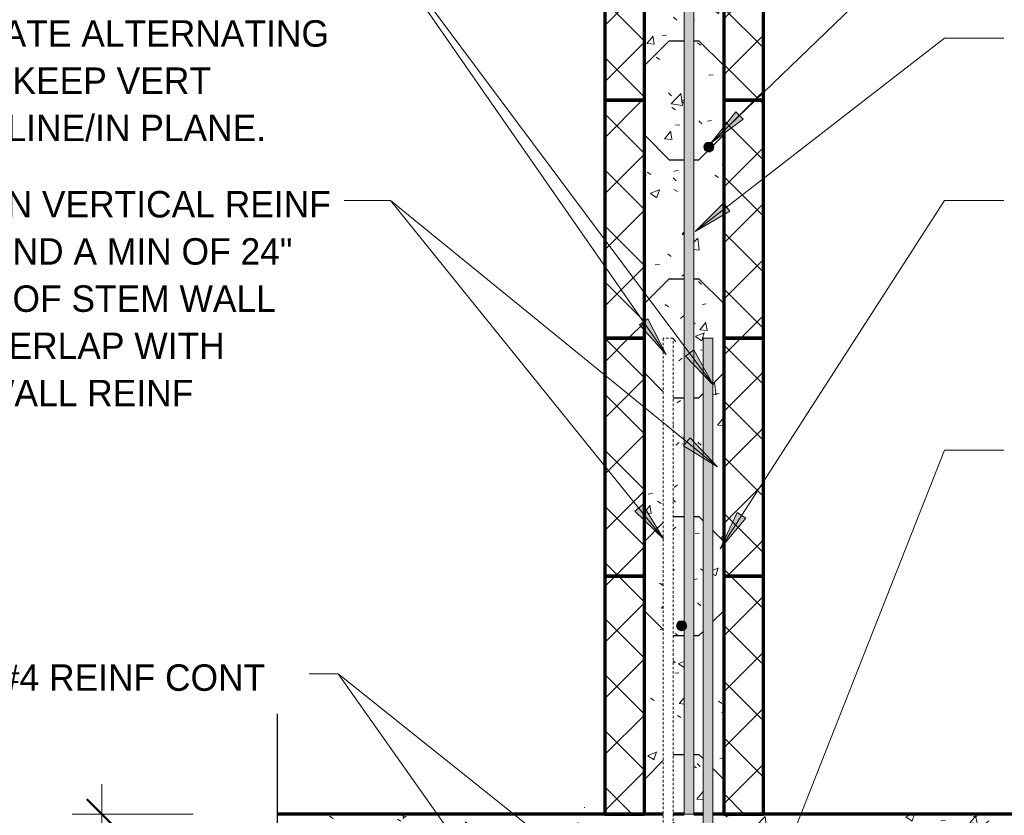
# Model space of a CAD drawing. Header units: inches. Extents: x 298 to 1474, y -40 to 187.
# Tile 14 of 26: x 1091 to 1141, y 56 to 96. Entities that reach past the tile are written whole.
import ezdxf

# ---------------------------------------------------------------- set-up
doc = ezdxf.new("R2010")
doc.units = ezdxf.units.IN
doc.header["$MEASUREMENT"] = 0
doc.linetypes.add('Hidden 1_8_', pattern=[0.1875, 0.125, -0.0625])
doc.layers.add('A-ANNO-DIMS', color=1, linetype='Continuous')
for name, color, linetype, lineweight in [('A-ANNO-DIMS-16', 1, 'Continuous', 9), ('A-ANNO-TEXT', 2, 'Continuous', 9), ('A-DETL-GENF', 3, 'Continuous', 9), ('A-DETL-HLIN', 3, 'Continuous', 70), ('A-DETL-LLIN', 3, 'Continuous', 9), ('A-DETL-MBND', 5, 'Hidden 1_8_', 9), ('A-DETL-MLIN', 3, 'Continuous', 30)]:
    doc.layers.add(name, color=color, linetype=linetype, lineweight=lineweight)
doc.dimstyles.new('Linear_-_3_32__SBT_TO_1_256', dxfattribs={"dimscale": 12, "dimtxt": 0.125, "dimasz": 0.18, "dimexe": 0.125, "dimexo": 0.005208, "dimgap": 0.083333, "dimtad": 1, "dimtoh": 1, "dimdec": 8, "dimzin": 3, "dimdsep": 46, "dimlunit": 4, "dimtxsty": 'Standard', "dimtsz": 0.088388, "dimcen": 0.09, "dimdle": 0.125, "dimazin": 1, "dimtfac": 1, "dimtdec": 8, "dimtmove": 0, "dimatfit": 3, "dimfxl": 0, "dimtvp": 1, "dimtolj": 1, "dimtzin": 0, "dimarcsym": 0})
pattern_1 = [(50, (1013.982, 0), (4.590705, -0.40187), [0.48, -5.28]), (355, (1013.982, 0), (-0.88784, 4.8137), [0.384, -4.224]), (100.451, (1014.365, -0.033), (3.70197, 4.41272), [0.408, -4.487]), (46.184, (1013.982, 1.28), (6.83066, -1.05904), [0.72, -7.92]), (96.636, (1014.552, 1.192), (5.98166, 6.23401), [0.612, -6.731]), (351.184, (1013.982, 1.28), (5.98208, 6.23382), [0.576, -6.336]), (21, (1014.622, 0.96), (3.82029, -2.5771), [0.48, -5.28]), (326, (1014.622, 0.96), (1.55721, 4.64059), [0.384, -4.224]), (71.451, (1014.941, 0.745), (5.37715, 2.0647), [0.408, -4.487]), (37.5, (1013.982, 0), (0.077972, 2.130786), [0.211, -3.962, 0.211, -4.077, -4.24]), (37.5, (1013.982, 0), (0.077972, 2.130786), [-8.461, 0.211, -4.029]), (7.5, (1013.982, 0), (1.683907, 2.52439), [0.211, -2.234, 0.211, -3.866, -1.616]), (7.5, (1013.982, 0), (1.683907, 2.52439), [-6.522, 0.211, -1.405]), (327.5, (1012.555, 0), (3.416527, -0.144297), [0.211, -1.389, 0.211, -4.781, -6.624]), (327.5, (1012.555, 0), (3.416527, -0.144297), [-6.592, 0.211, -6.413]), (317.5, (1011.915, 0), (3.732463, 0.640715), [0.211, -1.869, 0.211, -3.104, -4.704]), (317.5, (1011.915, 0), (3.732463, 0.640715), [-5.395, 0.211, -4.493])]
pattern_2 = [(45, (1013.982, 0), (-1.414214, 1.414214), []), (135, (1013.982, 0), (-1.414214, -1.414214), [])]

# ---------------------------------------------------------------- blocks, each defined once
blk = doc.blocks.new('Break Line1 - B_ WITH SLAB0')
at = {"layer": 'A-DETL-GENF', "lineweight": 30}
for p, q in [((-1, 0), (-0.5, 2.5)), ((-0.5, 2.5), (0.5, -2.5)), ((-8.372, 0), (-1, 0)), ((0.5, -2.5), (1, 0)), ((1, 0), (7.558, 0))]:
    blk.add_line(p, q, dxfattribs=at)
blk = doc.blocks.new('Reinf Bar Eleva_ WITH SLAB0')
at = {"layer": 'A-DETL-GENF'}
h = blk.add_hatch(color=256, dxfattribs=at)
edge = h.paths.add_edge_path(flags=0)
edge.add_line((0, 0), (0, -0.5))
edge.add_line((0, -0.5), (42.892, -0.5))
edge.add_line((42.892, -0.5), (45.392, 0))
edge.add_line((45.392, 0), (9.71, 0))
edge.add_spline(control_points=[(9.71, 0), (9.695, -0.023), (9.658, -0.066), (9.585, -0.111), (9.528, -0.123), (9.5, -0.125)], knot_values=[0, 0, 0, 0, 0.083536, 0.167333, 0.252929, 0.252929, 0.252929, 0.252929], degree=3, periodic=0)
edge.add_spline(control_points=[(9.5, -0.125), (9.472, -0.123), (9.415, -0.111), (9.342, -0.066), (9.305, -0.023), (9.29, 0)], knot_values=[0, 0, 0, 0, 0.085596, 0.169393, 0.252929, 0.252929, 0.252929, 0.252929], degree=3, periodic=0)
edge.add_line((9.29, 0), (0, 0))
for p, q in [((9.29, 0), (0, 0)), ((0, 0), (0, -0.5)), ((45.392, 0), (9.71, 0)), ((0, -0.5), (42.892, -0.5))]:
    blk.add_line(p, q, dxfattribs=at)
blk = doc.blocks.new('Reinf Bar Secti_ WITH SLAB2')
at = {"layer": 'A-DETL-GENF'}
h = blk.add_hatch(color=256, dxfattribs=at)
edge = h.paths.add_edge_path(flags=0)
edge.add_arc((0, 0), 0.25, 180, 360)
edge.add_arc((0, 0), 0.25, 360, 540)
for start, end in [(360, 180), (180, 360)]:
    blk.add_arc((0, 0), 0.25, start, end, dxfattribs=at)
blk = doc.blocks.new('Reinf Bar Eleva_ WITH SLAB1')
at = {"layer": 'A-DETL-GENF'}
blk.add_hatch(color=256, dxfattribs=at).paths.add_polyline_path([(32.67, 0), (0, 0), (0, -0.5), (32.67, -0.5)], flags=0)
for p, q in [((32.67, 0), (0, 0)), ((0, 0), (0, -0.5)), ((32.67, -0.5), (32.67, 0)), ((0, -0.5), (32.67, -0.5))]:
    blk.add_line(p, q, dxfattribs=at)
blk = doc.blocks.new('DIMBLOCK49-INTE_ WITH SLAB0')
at = {"layer": 'A-ANNO-DIMS-16'}
for p, q in [((1095.494, 57.295), (1095.494, 40.295)), ((1100.107, 55.795), (1093.994, 55.795)), ((1095.494, 55.795), (1100.107, 55.795)), ((1116.107, 41.795), (1093.994, 41.795)), ((1095.494, 41.795), (1116.107, 41.795))]:
    blk.add_line(p, q, dxfattribs=at)
at = {"layer": 'A-ANNO-DIMS-16', "lineweight": 50}
for p, q in [((1095.494, 55.795), (1094.744, 56.545)), ((1095.494, 55.795), (1096.244, 55.045)), ((1095.494, 41.795), (1094.744, 42.545)), ((1095.494, 41.795), (1096.244, 41.045))]:
    blk.add_line(p, q, dxfattribs=at)
at = {"layer": 'A-ANNO-DIMS-16', "color": 0, "insert": (1092.684, 42.664), "char_height": 1.33411, "width": 14.71429, "attachment_point": 1, "rotation": 90, "line_spacing_factor": 1.070803}
blk.add_mtext('\\fStylus BT|b0|i0|c0|p34|;MINIMUM 12"', dxfattribs=at)

msp = doc.modelspace()

# ---------------------------------------------------------------- hatches: boundary and pattern name
at = {"layer": 'A-ANNO-TEXT'}
for points in [[(1127.83588724, 90.83443589), (1127.47016672, 91.2133377), (1126.21400447, 89.63492523)], [(1127.16307277, 86.19490875), (1126.84038307, 86.61106911), (1125.42120206, 85.17745313)], [(1123.03478244, 80.77011643), (1122.60228549, 80.46967597), (1123.9595699, 78.97732596)], [(1125.34426672, 79.21088495), (1124.92236896, 78.89573362), (1126.33022387, 77.45099347)], [(1125.15753207, 74.77714591), (1124.82486455, 74.36891754), (1126.54159947, 73.30960138)], [(1122.77703598, 71.40061706), (1122.36722391, 71.06990246), (1123.82814335, 69.6788439)], [(1127.97891839, 70.71330773), (1127.53631075, 70.99864361), (1126.67394397, 69.1750063)]]:
    msp.add_hatch(color=7, dxfattribs=at).paths.add_polyline_path(points, flags=0)
at = {"layer": 'A-DETL-GENF'}
h = msp.add_hatch(dxfattribs=at)
h.set_pattern_fill('FP6_16', style=0, pattern_type=2)
h.set_pattern_definition(pattern_1)
h.paths.add_polyline_path([(1124.68498151, 102.04482759), (1124.52821198, 102.04482759), (1124.10659674, 99.93675141), (1122.85659674, 99.93675141), (1122.85659674, 91.79482759), (1124.85659674, 91.79482759), (1124.85659674, 101.18675141)], flags=0)
h = msp.add_hatch(dxfattribs=at)
h.set_pattern_fill('FP6_17', style=0, pattern_type=2)
h.set_pattern_definition(pattern_2)
h.paths.add_polyline_path([(1120.85659674, 91.79482759), (1122.85659674, 91.79482759), (1122.85659674, 99.93675141), (1120.85659674, 99.93675141)], flags=0)
h = msp.add_hatch(dxfattribs=at)
h.set_pattern_fill('FP6_16', style=0, pattern_type=2)
h.set_pattern_definition(pattern_1)
h.paths.add_polyline_path([(1125.35659674, 98.68675141), (1125.35659674, 91.79482759), (1126.85659674, 91.79482759), (1126.85659674, 99.93675141), (1126.10659674, 99.93675141), (1125.60659674, 97.43675141)], flags=0)
h = msp.add_hatch(dxfattribs=at)
h.set_pattern_fill('FP6_17', style=0, pattern_type=2)
h.set_pattern_definition(pattern_2)
h.paths.add_polyline_path([(1126.85659674, 91.79482759), (1128.85659674, 91.79482759), (1128.85659674, 99.93675141), (1126.85659674, 99.93675141)], flags=0)
h = msp.add_hatch(dxfattribs=at)
h.set_pattern_fill('FP6_17', style=0, pattern_type=2)
h.set_pattern_definition(pattern_2)
h.paths.add_polyline_path([(1120.85659674, 79.79482759), (1122.85659674, 79.79482759), (1122.85659674, 91.79482759), (1120.85659674, 91.79482759)], flags=0)
h = msp.add_hatch(dxfattribs=at)
h.set_pattern_fill('FP6_16', style=0, pattern_type=2)
h.set_pattern_definition(pattern_1)
h.paths.add_polyline_path([(1122.85659674, 91.79482759), (1122.85659674, 79.79482759), (1124.85659674, 79.79482759), (1124.85659674, 90.04482759), (1123.85659674, 90.04482759), (1123.85659674, 91.79482759)], flags=0)
h = msp.add_hatch(dxfattribs=at)
h.set_pattern_fill('FP6_16', style=0, pattern_type=2)
h.set_pattern_definition(pattern_1)
h.paths.add_polyline_path([(1123.85659674, 91.79482759), (1123.85659674, 90.04482759), (1124.85659674, 90.04482759), (1124.85659674, 91.79482759)], flags=0)
h = msp.add_hatch(dxfattribs=at)
h.set_pattern_fill('FP6_16', style=0, pattern_type=2)
h.set_pattern_definition(pattern_1)
h.paths.add_polyline_path([(1126.85659674, 90.04482759), (1126.85659674, 91.79482759), (1125.35659674, 91.79482759), (1125.35659674, 90.04482759)], flags=0)
h = msp.add_hatch(dxfattribs=at)
h.set_pattern_fill('FP6_17', style=0, pattern_type=2)
h.set_pattern_definition(pattern_2)
h.paths.add_polyline_path([(1128.85659674, 79.79482759), (1128.85659674, 91.79482759), (1126.85659674, 91.79482759), (1126.85659674, 79.79482759)], flags=0)
h = msp.add_hatch(dxfattribs=at)
h.set_pattern_fill('FP6_16', style=0, pattern_type=2)
h.set_pattern_definition(pattern_1)
h.paths.add_polyline_path([(1126.85659674, 90.04482759), (1125.35659674, 90.04482759), (1125.35659674, 79.79482759), (1126.85659674, 79.79482759)], flags=0)
edge = h.paths.add_edge_path(flags=0)
edge.add_arc((1126.10659674, 89.43675141), 0.25, 0, 180)
edge.add_arc((1126.10659674, 89.43675141), 0.25, 180, 360)
h = msp.add_hatch(dxfattribs=at)
h.set_pattern_fill('FP6_17', style=0, pattern_type=2)
h.set_pattern_definition(pattern_2)
h.paths.add_polyline_path([(1120.85659674, 67.79482759), (1122.85659674, 67.79482759), (1122.85659674, 79.79482759), (1120.85659674, 79.79482759)], flags=0)
h = msp.add_hatch(dxfattribs=at)
h.set_pattern_fill('FP6_16', style=0, pattern_type=2)
h.set_pattern_definition(pattern_1)
h.paths.add_polyline_path([(1122.85659674, 79.79482759), (1122.85659674, 67.79482759), (1123.80524144, 67.79482759), (1123.80524144, 79.79482759)], flags=0)
h = msp.add_hatch(dxfattribs=at)
h.set_pattern_fill('FP6_16', style=0, pattern_type=2)
h.set_pattern_definition(pattern_1)
h.paths.add_polyline_path([(1124.85659674, 78.04482759), (1124.85659674, 79.79482759), (1124.30524144, 79.79482759), (1124.30524144, 78.04482759)], flags=0)
h = msp.add_hatch(dxfattribs=at)
h.set_pattern_fill('FP6_16', style=0, pattern_type=2)
h.set_pattern_definition(pattern_1)
h.paths.add_polyline_path([(1125.35659674, 79.79482759), (1125.35659674, 78.04482759), (1125.81211177, 78.04482759), (1125.81211177, 79.79482759)], flags=0)
h = msp.add_hatch(dxfattribs=at)
h.set_pattern_fill('FP6_16', style=0, pattern_type=2)
h.set_pattern_definition(pattern_1)
h.paths.add_polyline_path([(1126.85659674, 78.04482759), (1126.85659674, 79.79482759), (1126.31211177, 79.79482759), (1126.31211177, 78.04482759)], flags=0)
h = msp.add_hatch(dxfattribs=at)
h.set_pattern_fill('FP6_17', style=0, pattern_type=2)
h.set_pattern_definition(pattern_2)
h.paths.add_polyline_path([(1128.85659674, 67.79482759), (1128.85659674, 79.79482759), (1126.85659674, 79.79482759), (1126.85659674, 67.79482759)], flags=0)
h = msp.add_hatch(dxfattribs=at)
h.set_pattern_fill('FP6_16', style=0, pattern_type=2)
h.set_pattern_definition(pattern_1)
h.paths.add_polyline_path([(1124.85659674, 78.04482759), (1124.30524144, 78.04482759), (1124.30524144, 67.79482759), (1124.85659674, 67.79482759)], flags=0)
h = msp.add_hatch(dxfattribs=at)
h.set_pattern_fill('FP6_16', style=0, pattern_type=2)
h.set_pattern_definition(pattern_1)
h.paths.add_polyline_path([(1125.81211177, 78.04482759), (1125.35659674, 78.04482759), (1125.35659674, 67.79482759), (1125.81211177, 67.79482759)], flags=0)
h = msp.add_hatch(dxfattribs=at)
h.set_pattern_fill('FP6_16', style=0, pattern_type=2)
h.set_pattern_definition(pattern_1)
h.paths.add_polyline_path([(1126.85659674, 78.04482759), (1126.31211177, 78.04482759), (1126.31211177, 67.79482759), (1126.85659674, 67.79482759)], flags=0)
h = msp.add_hatch(dxfattribs=at)
h.set_pattern_fill('FP6_17', style=0, pattern_type=2)
h.set_pattern_definition(pattern_2)
h.paths.add_polyline_path([(1120.85659674, 55.79482759), (1122.85659674, 55.79482759), (1122.85659674, 67.79482759), (1120.85659674, 67.79482759)], flags=0)
h = msp.add_hatch(dxfattribs=at)
h.set_pattern_fill('FP6_16', style=0, pattern_type=2)
h.set_pattern_definition(pattern_1)
h.paths.add_polyline_path([(1122.85659674, 67.79482759), (1122.85659674, 55.79482759), (1123.80524144, 55.79482759), (1123.80524144, 67.79482759)], flags=0)
h = msp.add_hatch(dxfattribs=at)
h.set_pattern_fill('FP6_16', style=0, pattern_type=2)
h.set_pattern_definition(pattern_1)
h.paths.add_polyline_path([(1124.85659674, 66.04482759), (1124.85659674, 67.79482759), (1124.30524144, 67.79482759), (1124.30524144, 66.04482759)], flags=0)
h = msp.add_hatch(dxfattribs=at)
h.set_pattern_fill('FP6_16', style=0, pattern_type=2)
h.set_pattern_definition(pattern_1)
h.paths.add_polyline_path([(1125.35659674, 67.79482759), (1125.35659674, 66.04482759), (1125.81211177, 66.04482759), (1125.81211177, 67.79482759)], flags=0)
h = msp.add_hatch(dxfattribs=at)
h.set_pattern_fill('FP6_16', style=0, pattern_type=2)
h.set_pattern_definition(pattern_1)
h.paths.add_polyline_path([(1126.85659674, 66.04482759), (1126.85659674, 67.79482759), (1126.31211177, 67.79482759), (1126.31211177, 66.04482759)], flags=0)
h = msp.add_hatch(dxfattribs=at)
h.set_pattern_fill('FP6_17', style=0, pattern_type=2)
h.set_pattern_definition(pattern_2)
h.paths.add_polyline_path([(1128.85659674, 55.79482759), (1128.85659674, 67.79482759), (1126.85659674, 67.79482759), (1126.85659674, 55.79482759)], flags=0)
h = msp.add_hatch(dxfattribs=at)
h.set_pattern_fill('FP6_16', style=0, pattern_type=2)
h.set_pattern_definition(pattern_1)
edge = h.paths.add_edge_path(flags=0)
edge.add_line((1124.85659674, 66.04482759), (1124.30524144, 66.04482759))
edge.add_line((1124.30524144, 66.04482759), (1124.30524144, 55.79482759))
edge.add_line((1124.30524144, 55.79482759), (1124.85659674, 55.79482759))
edge.add_line((1124.85659674, 55.79482759), (1124.85659674, 65.08450233))
edge.add_spline(control_points=[(1124.85659674, 65.08450233), (1124.84145698, 65.07571205), (1124.81016385, 65.06105695), (1124.75963698, 65.04916185), (1124.70805424, 65.04869475), (1124.66114254, 65.05731726), (1124.62084916, 65.07358915), (1124.58716684, 65.09326505), (1124.55680947, 65.11817537), (1124.53105095, 65.14778596), (1124.50978155, 65.1807019), (1124.49430976, 65.21658792), (1124.4846534, 65.25481996), (1124.48204357, 65.28130527), (1124.48159674, 65.29482759)], knot_values=[0, 0, 0, 0, 0.0525198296, 0.1029187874, 0.1545173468, 0.2062095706, 0.244917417, 0.2843272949, 0.3228161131, 0.362174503, 0.4016062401, 0.4399289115, 0.4788678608, 0.5194569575, 0.5194569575, 0.5194569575, 0.5194569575], degree=3, periodic=0)
edge.add_spline(control_points=[(1124.48159674, 65.29482759), (1124.4821876, 65.31270872), (1124.48537525, 65.33923822), (1124.49489586, 65.37297344), (1124.50770014, 65.40510514), (1124.53045632, 65.44229086), (1124.56285365, 65.47779714), (1124.59811095, 65.5034829), (1124.63264185, 65.52157169), (1124.66966768, 65.53413554), (1124.70812432, 65.54024099), (1124.7468615, 65.54082068), (1124.797961, 65.53320776), (1124.83420186, 65.51815552), (1124.85659674, 65.50515285)], knot_values=[0, 0, 0, 0, 0.053672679, 0.0795064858, 0.1050131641, 0.1572343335, 0.2093225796, 0.2481380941, 0.2875274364, 0.3258568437, 0.3648922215, 0.403875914, 0.4416212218, 0.5193090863, 0.5193090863, 0.5193090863, 0.5193090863], degree=3, periodic=0)
edge.add_line((1124.85659674, 65.50515285), (1124.85659674, 66.04482759))
h = msp.add_hatch(dxfattribs=at)
h.set_pattern_fill('FP6_16', style=0, pattern_type=2)
h.set_pattern_definition(pattern_1)
h.paths.add_polyline_path([(1125.81211177, 66.04482759), (1125.35659674, 66.04482759), (1125.35659674, 55.79482759), (1125.81211177, 55.79482759)], flags=0)
h = msp.add_hatch(dxfattribs=at)
h.set_pattern_fill('FP6_16', style=0, pattern_type=2)
h.set_pattern_definition(pattern_1)
h.paths.add_polyline_path([(1126.85659674, 66.04482759), (1126.31211177, 66.04482759), (1126.31211177, 55.79482759), (1126.85659674, 55.79482759)], flags=0)
h = msp.add_hatch(dxfattribs=at)
h.set_pattern_fill('FP6_16', style=0, pattern_type=2)
h.set_pattern_definition(pattern_1)
edge = h.paths.add_edge_path(flags=0)
edge.add_line((1113.60659674, 51.79482759), (1117.10659674, 48.29482759))
edge.add_line((1117.10659674, 48.29482759), (1117.10659674, 41.79482759))
edge.add_line((1117.10659674, 41.79482759), (1133.10659674, 41.79482759))
edge.add_line((1133.10659674, 41.79482759), (1133.10659674, 48.29482759))
edge.add_line((1133.10659674, 48.29482759), (1136.60659674, 51.79482759))
edge.add_line((1136.60659674, 51.79482759), (1145.85659674, 51.79482759))
edge.add_line((1145.85659674, 51.79482759), (1145.85659674, 52.29482759))
edge.add_line((1145.85659674, 52.29482759), (1148.35659674, 52.79482759))
edge.add_line((1148.35659674, 52.79482759), (1143.35659674, 53.79482759))
edge.add_line((1143.35659674, 53.79482759), (1145.85659674, 54.29482759))
edge.add_line((1145.85659674, 54.29482759), (1145.85659674, 55.79482759))
edge.add_line((1145.85659674, 55.79482759), (1131.10659674, 55.79482759))
edge.add_line((1131.10659674, 55.79482759), (1126.31211177, 55.79482759))
edge.add_line((1126.31211177, 55.79482759), (1126.31211177, 47.12530278))
edge.add_spline(control_points=[(1126.31211177, 47.12530278), (1126.30717855, 46.98625587), (1126.27136095, 46.70911814), (1126.13670467, 46.31346737), (1125.92860122, 45.95208848), (1125.74495901, 45.74304812), (1125.64437322, 45.64820514)], knot_values=[0, 0, 0, 0, 0.4174031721, 0.8321250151, 1.2459572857, 1.6607032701, 1.6607032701, 1.6607032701, 1.6607032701], degree=3, periodic=0)
edge.add_line((1125.64437322, 45.64820514), (1125.80524144, 45.62702644))
edge.add_line((1125.80524144, 45.62702644), (1130.85659674, 45.62702644))
edge.add_line((1130.85659674, 45.62702644), (1130.85659674, 45.12702644))
edge.add_line((1130.85659674, 45.12702644), (1125.80524144, 45.12702644))
edge.add_spline(control_points=[(1125.80524144, 45.12702644), (1125.67745599, 45.13331717), (1125.423391, 45.16626481), (1125.17852909, 45.2417942), (1125.06075725, 45.28913752)], knot_values=[0, 0, 0, 0, 0.3838206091, 0.7646149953, 0.7646149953, 0.7646149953, 0.7646149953], degree=3, periodic=0)
edge.add_spline(control_points=[(1125.06075725, 45.28913752), (1124.94248903, 45.24117231), (1124.69628785, 45.1649433), (1124.44064163, 45.13267383), (1124.31211177, 45.12702644)], knot_values=[0, 0, 0, 0, 0.382873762, 0.7688353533, 0.7688353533, 0.7688353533, 0.7688353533], degree=3, periodic=0)
edge.add_line((1124.31211177, 45.12702644), (1119.60659674, 45.12702644))
edge.add_line((1119.60659674, 45.12702644), (1119.60659674, 45.62702644))
edge.add_line((1119.60659674, 45.62702644), (1124.31211177, 45.62530278))
edge.add_line((1124.31211177, 45.62530278), (1124.47681471, 45.64698633))
edge.add_spline(control_points=[(1124.47681471, 45.64698633), (1124.3756423, 45.74175212), (1124.1908783, 45.95086986), (1123.98148044, 46.31290502), (1123.84604671, 46.70960599), (1123.810126, 46.98757477), (1123.80524144, 47.12702644)], knot_values=[0, 0, 0, 0, 0.4158698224, 0.8309005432, 1.2468490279, 1.665460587, 1.665460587, 1.665460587, 1.665460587], degree=3, periodic=0)
edge.add_line((1123.80524144, 47.12702644), (1123.80524144, 55.79482759))
edge.add_line((1123.80524144, 55.79482759), (1119.10659674, 55.79482759))
edge.add_line((1119.10659674, 55.79482759), (1104.35659674, 55.79482759))
edge.add_line((1104.35659674, 55.79482759), (1104.35659674, 54.29482759))
edge.add_line((1104.35659674, 54.29482759), (1106.85659674, 53.79482759))
edge.add_line((1106.85659674, 53.79482759), (1101.85659674, 52.79482759))
edge.add_line((1101.85659674, 52.79482759), (1104.35659674, 52.29482759))
edge.add_line((1104.35659674, 52.29482759), (1104.35659674, 51.79482759))
edge.add_line((1104.35659674, 51.79482759), (1113.60659674, 51.79482759))
edge = h.paths.add_edge_path(flags=0)
edge.add_arc((1120.10659674, 44.79482759), 0.25, 0, 180)
edge.add_arc((1120.10659674, 44.79482759), 0.25, 180, 360)
edge = h.paths.add_edge_path(flags=0)
edge.add_arc((1130.10659674, 44.79482759), 0.25, 0, 180)
edge.add_arc((1130.10659674, 44.79482759), 0.25, 180, 360)
h = msp.add_hatch(dxfattribs=at)
h.set_pattern_fill('FP6_16', style=0, pattern_type=2)
h.set_pattern_definition(pattern_1)
edge = h.paths.add_edge_path(flags=0)
edge.add_line((1124.30524144, 55.79482759), (1124.30524144, 47.12702644))
edge.add_spline(control_points=[(1124.30524144, 47.12702644), (1124.30885046, 47.02198515), (1124.33592347, 46.81261026), (1124.42982603, 46.5384833), (1124.55634108, 46.30915954), (1124.69877738, 46.12162213), (1124.86713266, 45.95715102), (1124.99522733, 45.86654159), (1125.06211177, 45.82626467)], knot_values=[0, 0, 0, 0, 0.3153098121, 0.6286432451, 0.8634190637, 1.0983431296, 1.3326149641, 1.5668409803, 1.5668409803, 1.5668409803, 1.5668409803], degree=3, periodic=0)
edge.add_spline(control_points=[(1125.06211177, 45.82626467), (1125.17486659, 45.89201753), (1125.33312963, 46.01238815), (1125.50525756, 46.20973038), (1125.61501202, 46.37307297), (1125.70159362, 46.54979441), (1125.78643304, 46.79753269), (1125.81154554, 46.99477781), (1125.81211177, 47.12530278)], knot_values=[0, 0, 0, 0, 0.3915785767, 0.587777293, 0.7839760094, 0.9801747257, 1.176373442, 1.5679520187, 1.5679520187, 1.5679520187, 1.5679520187], degree=3, periodic=0)
edge.add_line((1125.81211177, 47.12530278), (1125.81211177, 55.79482759))
edge.add_line((1125.81211177, 55.79482759), (1124.30524144, 55.79482759))

# ---------------------------------------------------------------- linework, layer by layer
at = {"layer": 'A-ANNO-TEXT', "color": 7}
for p, q in [((1123.9595699, 78.97732596), (1107.62190049, 102.4961029)), ((1126.33022387, 77.45099347), (1107.62190049, 102.4961029)), ((1126.21400447, 89.63492523), (1137.99868103, 101.00963455)), ((1125.42120206, 85.17745313), (1137.99868103, 94.92999886)), ((1137.99868103, 94.92999886), (1140.97865773, 94.92999886)), ((1127.47016672, 91.2133377), (1126.21400447, 89.63492523)), ((1127.83588724, 90.83443589), (1127.47016672, 91.2133377)), ((1126.21400447, 89.63492523), (1127.83588724, 90.83443589)), ((1108.84974554, 86.74172458), (1107.71422266, 86.74172458)), ((1110.05855427, 86.74172458), (1108.84974554, 86.74172458)), ((1110.05855427, 86.74172458), (1108.84974554, 86.74172458)), ((1123.82814335, 69.6788439), (1110.05855427, 86.74172458)), ((1126.54159947, 73.30960138), (1110.05855427, 86.74172458)), ((1126.84038307, 86.61106911), (1125.42120206, 85.17745313)), ((1126.67394397, 69.1750063), (1137.99868103, 86.74172458)), ((1127.16307277, 86.19490875), (1126.84038307, 86.61106911)), ((1137.99868103, 86.74172458), (1140.97865773, 86.74172458)), ((1125.42120206, 85.17745313), (1127.16307277, 86.19490875)), ((1123.03478244, 80.77011643), (1122.60228549, 80.46967597)), ((1122.60228549, 80.46967597), (1123.9595699, 78.97732596)), ((1123.9595699, 78.97732596), (1123.03478244, 80.77011643)), ((1125.34426672, 79.21088495), (1124.92236896, 78.89573362)), ((1126.33022387, 77.45099347), (1125.34426672, 79.21088495)), ((1124.92236896, 78.89573362), (1126.33022387, 77.45099347)), ((1125.15753207, 74.77714591), (1124.82486455, 74.36891754)), ((1126.54159947, 73.30960138), (1125.15753207, 74.77714591)), ((1124.82486455, 74.36891754), (1126.54159947, 73.30960138)), ((1129.13586977, 51.73609739), (1137.99868103, 74.14893311)), ((1137.99868103, 74.14893311), (1140.97865773, 74.14893311)), ((1122.77703598, 71.40061706), (1122.36722391, 71.06990246)), ((1122.36722391, 71.06990246), (1123.82814335, 69.6788439)), ((1123.82814335, 69.6788439), (1122.77703598, 71.40061706)), ((1127.53631075, 70.99864361), (1126.67394397, 69.1750063)), ((1126.67394397, 69.1750063), (1127.97891839, 70.71330773)), ((1127.97891839, 70.71330773), (1127.53631075, 70.99864361)), ((1107.41588021, 62.86548774), (1105.9471362, 62.86548774)), ((1120.16228165, 44.81938361), (1107.41588021, 62.86548774)), ((1129.98257635, 44.85273399), (1107.41588021, 62.86548774))]:
    msp.add_line(p, q, dxfattribs=at)
at = {"layer": 'A-DETL-HLIN'}
for p, q in [((1120.85659674, 99.93675141), (1120.85659674, 91.79482759)), ((1122.85659674, 91.79482759), (1122.85659674, 99.93675141)), ((1126.85659674, 99.93675141), (1126.85659674, 91.79482759)), ((1128.85659674, 91.79482759), (1128.85659674, 99.93675141)), ((1122.85659674, 91.79482759), (1120.85659674, 91.79482759)), ((1120.85659674, 91.79482759), (1120.85659674, 79.79482759)), ((1120.85659674, 91.79482759), (1120.85659674, 79.79482759)), ((1120.85659674, 91.79482759), (1122.85659674, 91.79482759)), ((1122.85659674, 79.79482759), (1122.85659674, 91.79482759)), ((1122.85659674, 79.79482759), (1122.85659674, 91.79482759)), ((1128.85659674, 91.79482759), (1126.85659674, 91.79482759)), ((1126.85659674, 91.79482759), (1126.85659674, 79.79482759)), ((1126.85659674, 91.79482759), (1126.85659674, 79.79482759)), ((1126.85659674, 91.79482759), (1128.85659674, 91.79482759)), ((1128.85659674, 79.79482759), (1128.85659674, 91.79482759)), ((1128.85659674, 79.79482759), (1128.85659674, 91.79482759)), ((1122.85659674, 79.79482759), (1120.85659674, 79.79482759)), ((1120.85659674, 79.79482759), (1120.85659674, 67.79482759)), ((1120.85659674, 79.79482759), (1120.85659674, 67.79482759)), ((1120.85659674, 79.79482759), (1122.85659674, 79.79482759)), ((1120.85659674, 79.79482759), (1122.85659674, 79.79482759)), ((1122.85659674, 67.79482759), (1122.85659674, 79.79482759)), ((1122.85659674, 67.79482759), (1122.85659674, 79.79482759)), ((1128.85659674, 79.79482759), (1126.85659674, 79.79482759)), ((1126.85659674, 79.79482759), (1126.85659674, 67.79482759)), ((1126.85659674, 79.79482759), (1126.85659674, 67.79482759)), ((1126.85659674, 79.79482759), (1128.85659674, 79.79482759)), ((1126.85659674, 79.79482759), (1128.85659674, 79.79482759)), ((1128.85659674, 67.79482759), (1128.85659674, 79.79482759)), ((1128.85659674, 67.79482759), (1128.85659674, 79.79482759)), ((1120.85659674, 67.79482759), (1122.85659674, 67.79482759)), ((1122.85659674, 67.79482759), (1120.85659674, 67.79482759)), ((1120.85659674, 67.79482759), (1120.85659674, 55.79482759)), ((1122.85659674, 67.79482759), (1120.85659674, 67.79482759)), ((1120.85659674, 67.79482759), (1120.85659674, 55.79482759)), ((1122.85659674, 55.79482759), (1122.85659674, 67.79482759)), ((1122.85659674, 55.79482759), (1122.85659674, 67.79482759)), ((1126.85659674, 67.79482759), (1128.85659674, 67.79482759)), ((1128.85659674, 67.79482759), (1126.85659674, 67.79482759)), ((1126.85659674, 67.79482759), (1126.85659674, 55.79482759)), ((1128.85659674, 67.79482759), (1126.85659674, 67.79482759)), ((1126.85659674, 67.79482759), (1126.85659674, 55.79482759)), ((1128.85659674, 55.79482759), (1128.85659674, 67.79482759)), ((1128.85659674, 55.79482759), (1128.85659674, 67.79482759)), ((1119.10659674, 55.79482759), (1104.35659674, 55.79482759)), ((1123.80524144, 55.79482759), (1119.10659674, 55.79482759)), ((1120.85659674, 55.79482759), (1122.85659674, 55.79482759)), ((1124.85659674, 55.79482759), (1124.30524144, 55.79482759)), ((1125.81211177, 55.79482759), (1125.35659674, 55.79482759)), ((1131.10659674, 55.79482759), (1126.31211177, 55.79482759)), ((1126.85659674, 55.79482759), (1128.85659674, 55.79482759)), ((1145.85659674, 55.79482759), (1131.10659674, 55.79482759))]:
    msp.add_line(p, q, dxfattribs=at)
at = {"layer": 'A-DETL-LLIN'}
msp.add_line((1119.81469517, 56.12177744), (1119.85659674, 56.12177744), dxfattribs=at)
at = {"layer": 'A-DETL-MBND'}
for p, q in [((1124.30524144, 79.79482759), (1123.80524144, 79.79482759)), ((1123.80524144, 79.79482759), (1123.80524144, 47.12702644)), ((1124.30524144, 47.12702644), (1124.30524144, 79.79482759))]:
    msp.add_line(p, q, dxfattribs=at)
at = {"layer": 'A-DETL-MLIN'}
for p, q in [((1122.85659674, 93.54482759), (1124.10659674, 94.79482759)), ((1124.10659674, 94.79482759), (1124.85659674, 94.79482759)), ((1125.35659674, 94.79482759), (1125.60659674, 94.79482759)), ((1126.85659674, 93.54482759), (1125.60659674, 94.79482759)), ((1122.85659674, 93.54482759), (1122.85659674, 91.79482759)), ((1126.85659674, 93.54482759), (1126.85659674, 91.79482759)), ((1122.85659674, 90.04482759), (1122.85659674, 91.79482759)), ((1126.85659674, 90.04482759), (1126.85659674, 91.79482759)), ((1122.85659674, 90.04482759), (1124.10659674, 88.79482759)), ((1126.85659674, 90.04482759), (1126.33651304, 89.52474388)), ((1126.01979837, 89.20802922), (1125.60659674, 88.79482759)), ((1124.10659674, 88.79482759), (1124.85659674, 88.79482759)), ((1125.35659674, 88.79482759), (1125.60659674, 88.79482759)), ((1122.85659674, 81.54482759), (1124.10659674, 82.79482759)), ((1124.10659674, 82.79482759), (1124.85659674, 82.79482759)), ((1125.35659674, 82.79482759), (1125.60659674, 82.79482759)), ((1126.85659674, 81.54482759), (1125.60659674, 82.79482759)), ((1122.85659674, 81.54482759), (1122.85659674, 79.79482759)), ((1126.85659674, 81.54482759), (1126.85659674, 79.79482759)), ((1122.85659674, 78.04482759), (1122.85659674, 79.79482759)), ((1126.85659674, 78.04482759), (1126.85659674, 79.79482759)), ((1122.85659674, 78.04482759), (1123.80524144, 77.09618289)), ((1126.85659674, 78.04482759), (1126.31211177, 77.50034261)), ((1125.81211177, 77.00034261), (1125.60659674, 76.79482759)), ((1124.30524144, 76.79482759), (1124.85659674, 76.79482759)), ((1125.35659674, 76.79482759), (1125.60659674, 76.79482759)), ((1124.30524144, 70.79482759), (1124.85659674, 70.79482759)), ((1125.35659674, 70.79482759), (1125.60659674, 70.79482759)), ((1125.81211177, 70.58931256), (1125.60659674, 70.79482759)), ((1122.85659674, 69.54482759), (1123.80524144, 70.49347229)), ((1126.85659674, 69.54482759), (1126.31211177, 70.08931256)), ((1122.85659674, 69.54482759), (1122.85659674, 67.79482759)), ((1126.85659674, 69.54482759), (1126.85659674, 67.79482759)), ((1122.85659674, 66.04482759), (1122.85659674, 67.79482759)), ((1126.85659674, 66.04482759), (1126.85659674, 67.79482759)), ((1122.85659674, 66.04482759), (1123.80524144, 65.09618289)), ((1126.85659674, 66.04482759), (1126.31211177, 65.50034261)), ((1124.30524144, 64.79482759), (1124.85659674, 64.79482759)), ((1125.35659674, 64.79482759), (1125.60659674, 64.79482759)), ((1125.81211177, 65.00034261), (1125.60659674, 64.79482759)), ((1124.30524144, 58.79482759), (1124.85659674, 58.79482759)), ((1125.35659674, 58.79482759), (1125.60659674, 58.79482759)), ((1125.81211177, 58.58931256), (1125.60659674, 58.79482759)), ((1122.85659674, 57.54482759), (1123.80524144, 58.49347229)), ((1126.85659674, 57.54482759), (1126.31211177, 58.08931256)), ((1122.85659674, 57.54482759), (1122.85659674, 55.79482759)), ((1126.85659674, 57.54482759), (1126.85659674, 55.79482759))]:
    msp.add_line(p, q, dxfattribs=at)

# ---------------------------------------------------------------- block references
at = {"layer": 'A-DETL-GENF'}
for name, p, rotation in [('Reinf Bar Eleva_ WITH SLAB0', (1124.85659674, 55.79482759), 89.99999999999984), ('Reinf Bar Secti_ WITH SLAB2', (1126.10659674, 89.43675141), 180), ('Reinf Bar Eleva_ WITH SLAB1', (1126.31211177, 79.79482759), 269.9999999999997), ('Reinf Bar Secti_ WITH SLAB2', (1124.73159674, 65.29482759), 180), ('Break Line1 - B_ WITH SLAB0', (1104.35659674, 53.29482759), 89.9999999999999)]:
    msp.add_blockref(name, p, dxfattribs=dict(at, rotation=rotation))

# ---------------------------------------------------------------- texts
at = {"layer": 'A-ANNO-TEXT', "color": 7, "char_height": 1.3341121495, "attachment_point": 1, "line_spacing_factor": 1.070803}
for s, insert, width in [('\\fStylus BT|b1|i0|c0|p34|;NOTE TO IRONWORKERS:\\fStylus BT|b0|i0|c0|p34|;\\PVERTICAL DOWELS ARE\\PSHOWN TO BE SPREAD ONLY\\PTO ILLUSTRATE ALTERNATING\\PDIRECTION. KEEP VERT\\PDOWELS IN LINE/IN PLANE.', (1080.18422266, 102.97545314), 31.032), ('\\fStylus BT|b0|i0|c0|p34|;FOUNDATION VERTICAL REINF\\PSHALL EXTEND A MIN OF 24"\\PABOVE TOP OF STEM WALL\\PFOR MIN OVERLAP WITH\\PVERTICAL WALL REINF', (1080.18422266, 87.22107482), 31.5), ('\\fStylus BT|b0|i0|c0|p34|;2 - #4 REINF CONT', (1087.7771362, 63.34483798), 20.268)]:
    msp.add_mtext(s, dxfattribs=dict(at, insert=insert, width=width))

# ---------------------------------------------------------------- dimensions: what is measured, and where the dimension line sits
at = {"layer": 'A-ANNO-DIMS', "lineweight": 9}
dim = msp.add_linear_dim(base=(1095.4943975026, 41.7948275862), p1=(1101.106596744, 55.7948275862), p2=(1117.106596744, 41.7948275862), angle=90, dimstyle='Linear_-_3_32__SBT_TO_1_256', dxfattribs=at)
dim.commit()
dim.dimension.update_dxf_attribs({"geometry": 'DIMBLOCK49-INTE_ WITH SLAB0', "text_midpoint": (1093.7443975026, 48.7948275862)})

doc.saveas('drawing.dxf')
